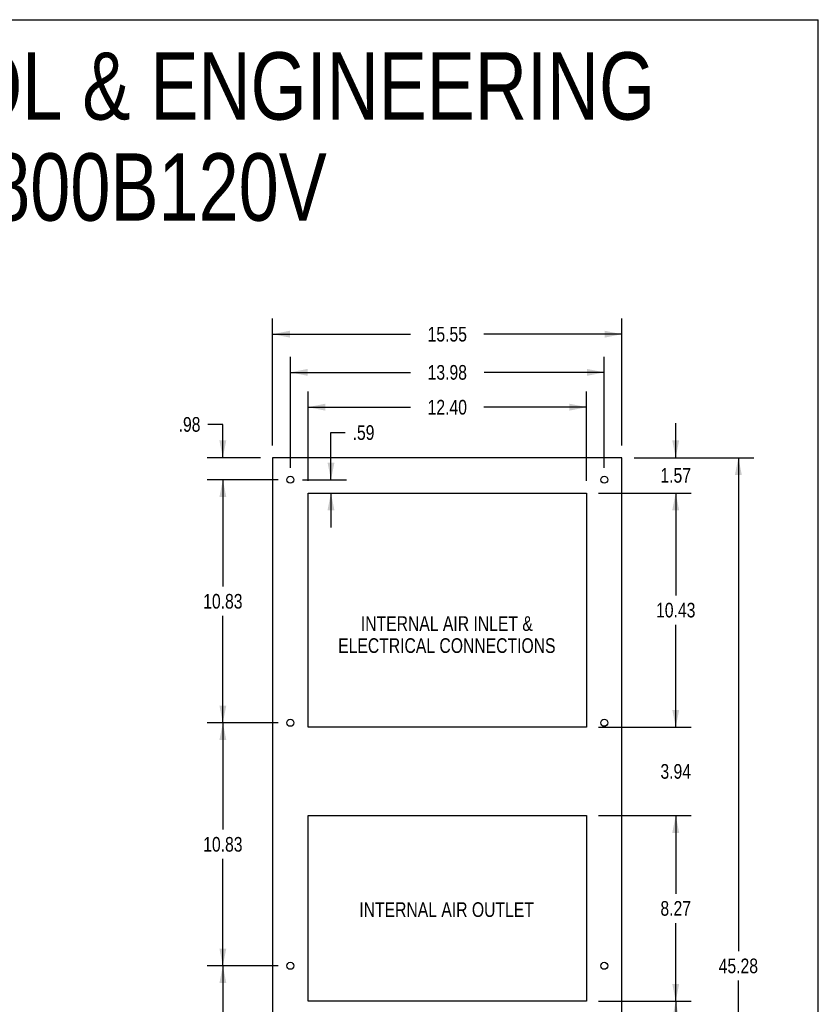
# Model space of a CAD drawing. Header units: inches. Extents: x 0 to 131, y 0 to 85.
# Tile 8 of 8: x 95 to 131, y 41 to 85. Entities that reach past the tile are written whole.
import ezdxf

# ---------------------------------------------------------------- set-up
doc = ezdxf.new("R2010")
doc.units = ezdxf.units.IN
doc.header["$LTSCALE"] = 7.192308
doc.header["$MEASUREMENT"] = 0
doc.layers.get('0').update_dxf_attribs({"linetype": 'CONTINUOUS'})
doc.layers.add('02___PRT_ALL_AXES', color=7, linetype='CONTINUOUS')
doc.styles.get("Standard").update_dxf_attribs({"font": 'txt', "width": 0.8})
doc.dimstyles.new('DIMSTYLE_1', dxfattribs={"dimtxt": 0.653846, "dimasz": 0.769231, "dimexe": 0.09, "dimexo": 0.07, "dimgap": 0.0425, "dimtad": 0, "dimtih": 1, "dimtoh": 1, "dimzin": 4, "dimdsep": 46, "dimtxsty": 'Standard', "dimblk": '_FILLED', "dimblk1": '_FILLED', "dimblk2": '_FILLED', "dimcen": 0.09, "dimadec": 0, "dimazin": 0, "dimtfac": 1, "dimtofl": 0, "dimtmove": 0, "dimatfit": 3, "dimldrblk": '_FILLED', "dimfxl": 0, "dimtolj": 1, "dimtzin": 4, "dimarcsym": 0})

# ---------------------------------------------------------------- blocks, each defined once
blk = doc.blocks.new('_FILLED')
at = {"color": 0, "linetype": 'ByBlock'}
blk.add_solid([(0, 0), (-1, 0.2), (-1, -0.2)], dxfattribs=at)
blk = doc.blocks.new('*D8')
at = {"color": 2, "linetype": 'Continuous'}
for p, q in [((106.724, 42.469), (103.565, 42.469)), ((104.257, 42.469), (104.257, 37.71)), ((104.257, 31.643), (104.257, 36.403)), ((106.724, 31.643), (103.565, 31.643))]:
    blk.add_line(p, q, dxfattribs=at)
at = {"color": 2, "linetype": 'Continuous', "xscale": 0.7692307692, "yscale": 0.7692307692, "zscale": 0.7692307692}
for p, rotation in [((104.257, 42.469), 90), ((104.257, 31.643), 270)]:
    blk.add_blockref('_FILLED', p, dxfattribs=dict(at, rotation=rotation))
at = {"color": 2, "linetype": 'Continuous', "insert": (104.257, 37.383), "char_height": 0.6538, "width": 2.61538, "attachment_point": 2, "line_spacing_factor": 0.9}
blk.add_mtext('10.83', dxfattribs=at)
blk = doc.blocks.new('*D9')
at = {"color": 2, "linetype": 'Continuous'}
for p, q in [((106.724, 53.295), (103.565, 53.295)), ((104.257, 53.295), (104.257, 48.536)), ((104.257, 42.469), (104.257, 47.229)), ((106.724, 42.469), (103.565, 42.469))]:
    blk.add_line(p, q, dxfattribs=at)
at = {"color": 2, "linetype": 'Continuous', "xscale": 0.7692307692, "yscale": 0.7692307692, "zscale": 0.7692307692}
for p, rotation in [((104.257, 53.295), 90), ((104.257, 42.469), 270)]:
    blk.add_blockref('_FILLED', p, dxfattribs=dict(at, rotation=rotation))
at = {"color": 2, "linetype": 'Continuous', "insert": (104.257, 48.209), "char_height": 0.6538, "width": 2.61538, "attachment_point": 2, "line_spacing_factor": 0.9}
blk.add_mtext('10.83', dxfattribs=at)
blk = doc.blocks.new('*D10')
at = {"color": 2, "linetype": 'Continuous'}
for p, q in [((106.724, 64.121), (103.565, 64.121)), ((104.257, 64.121), (104.257, 59.362)), ((104.257, 53.295), (104.257, 58.055)), ((106.724, 53.295), (103.565, 53.295))]:
    blk.add_line(p, q, dxfattribs=at)
at = {"color": 2, "linetype": 'Continuous', "xscale": 0.7692307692, "yscale": 0.7692307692, "zscale": 0.7692307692}
for p, rotation in [((104.257, 64.121), 90), ((104.257, 53.295), 270)]:
    blk.add_blockref('_FILLED', p, dxfattribs=dict(at, rotation=rotation))
at = {"color": 2, "linetype": 'Continuous', "insert": (104.257, 59.035), "char_height": 0.6538, "width": 2.61538, "attachment_point": 2, "line_spacing_factor": 0.9}
blk.add_mtext('10.83', dxfattribs=at)
blk = doc.blocks.new('*D11')
at = {"color": 2, "linetype": 'Continuous'}
for p, q in [((104.257, 66.587), (103.587, 66.587)), ((104.257, 65.105), (104.257, 66.587)), ((105.936, 65.105), (103.565, 65.105)), ((106.724, 64.121), (103.565, 64.121)), ((104.257, 64.121), (104.257, 62.583))]:
    blk.add_line(p, q, dxfattribs=at)
at = {"color": 2, "linetype": 'Continuous', "xscale": 0.7692307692, "yscale": 0.7692307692, "zscale": 0.7692307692}
for p, rotation in [((104.257, 65.105), 270), ((104.257, 64.121), 90)]:
    blk.add_blockref('_FILLED', p, dxfattribs=dict(at, rotation=rotation))
at = {"color": 2, "linetype": 'Continuous', "insert": (103.26, 66.914), "char_height": 0.6538, "width": 1.56923, "attachment_point": 3, "line_spacing_factor": 0.9}
blk.add_mtext('.98', dxfattribs=at)
blk = doc.blocks.new('*D12')
at = {"color": 2, "linetype": 'Continuous'}
for p, q in [((106.474, 65.644), (106.474, 71.298)), ((122.025, 65.644), (122.025, 71.298)), ((106.474, 70.606), (112.615, 70.606)), ((122.025, 70.606), (115.884, 70.606))]:
    blk.add_line(p, q, dxfattribs=at)
at = {"color": 2, "linetype": 'Continuous', "xscale": 0.7692307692, "yscale": 0.7692307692, "zscale": 0.7692307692, "rotation": 180}
blk.add_blockref('_FILLED', (106.474, 70.606), dxfattribs=at)
at = {"color": 2, "linetype": 'Continuous', "xscale": 0.7692307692, "yscale": 0.7692307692, "zscale": 0.7692307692}
blk.add_blockref('_FILLED', (122.025, 70.606), dxfattribs=at)
at = {"color": 2, "linetype": 'Continuous', "insert": (114.25, 70.933), "char_height": 0.6538, "width": 2.61538, "attachment_point": 2, "line_spacing_factor": 0.9}
blk.add_mtext('15.55', dxfattribs=at)
blk = doc.blocks.new('*D13')
at = {"color": 2, "linetype": 'Continuous'}
for p, q in [((107.262, 64.66), (107.262, 69.597)), ((121.238, 64.66), (121.238, 69.597)), ((107.262, 68.905), (112.616, 68.905)), ((121.238, 68.905), (115.885, 68.905))]:
    blk.add_line(p, q, dxfattribs=at)
at = {"color": 2, "linetype": 'Continuous', "xscale": 0.7692307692, "yscale": 0.7692307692, "zscale": 0.7692307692, "rotation": 180}
blk.add_blockref('_FILLED', (107.262, 68.905), dxfattribs=at)
at = {"color": 2, "linetype": 'Continuous', "xscale": 0.7692307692, "yscale": 0.7692307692, "zscale": 0.7692307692}
blk.add_blockref('_FILLED', (121.238, 68.905), dxfattribs=at)
at = {"color": 2, "linetype": 'Continuous', "insert": (114.25, 69.232), "char_height": 0.6538, "width": 2.61538, "attachment_point": 2, "line_spacing_factor": 0.9}
blk.add_mtext('13.98', dxfattribs=at)
blk = doc.blocks.new('*D14')
at = {"color": 2, "linetype": 'Continuous'}
for p, q in [((108.049, 64.07), (108.049, 68.047)), ((120.45, 64.07), (120.45, 68.047)), ((108.049, 67.355), (112.615, 67.355)), ((120.45, 67.355), (115.884, 67.355))]:
    blk.add_line(p, q, dxfattribs=at)
at = {"color": 2, "linetype": 'Continuous', "xscale": 0.7692307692, "yscale": 0.7692307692, "zscale": 0.7692307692, "rotation": 180}
blk.add_blockref('_FILLED', (108.049, 67.355), dxfattribs=at)
at = {"color": 2, "linetype": 'Continuous', "xscale": 0.7692307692, "yscale": 0.7692307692, "zscale": 0.7692307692}
blk.add_blockref('_FILLED', (120.45, 67.355), dxfattribs=at)
at = {"color": 2, "linetype": 'Continuous', "insert": (114.25, 67.681), "char_height": 0.6538, "width": 2.61538, "attachment_point": 2, "line_spacing_factor": 0.9}
blk.add_mtext('12.40', dxfattribs=at)
blk = doc.blocks.new('*D15')
at = {"color": 2, "linetype": 'Continuous'}
for p, q in [((124.421, 65.105), (124.421, 66.644)), ((122.564, 65.105), (125.114, 65.105)), ((120.989, 63.531), (125.114, 63.531)), ((124.421, 63.531), (124.421, 61.993))]:
    blk.add_line(p, q, dxfattribs=at)
at = {"color": 2, "linetype": 'Continuous', "xscale": 0.7692307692, "yscale": 0.7692307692, "zscale": 0.7692307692}
for p, rotation in [((124.421, 65.105), 270), ((124.421, 63.531), 90)]:
    blk.add_blockref('_FILLED', p, dxfattribs=dict(at, rotation=rotation))
at = {"color": 2, "linetype": 'Continuous', "insert": (124.421, 64.645), "char_height": 0.6538, "width": 2.09231, "attachment_point": 2, "line_spacing_factor": 0.9}
blk.add_mtext('1.57', dxfattribs=at)
blk = doc.blocks.new('*D16')
at = {"color": 2, "linetype": 'Continuous'}
for p, q in [((120.989, 63.531), (125.114, 63.531)), ((124.421, 63.531), (124.421, 58.969)), ((124.421, 53.098), (124.421, 57.661)), ((120.989, 53.098), (125.114, 53.098))]:
    blk.add_line(p, q, dxfattribs=at)
at = {"color": 2, "linetype": 'Continuous', "xscale": 0.7692307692, "yscale": 0.7692307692, "zscale": 0.7692307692}
for p, rotation in [((124.421, 63.531), 90), ((124.421, 53.098), 270)]:
    blk.add_blockref('_FILLED', p, dxfattribs=dict(at, rotation=rotation))
at = {"color": 2, "linetype": 'Continuous', "insert": (124.421, 58.642), "char_height": 0.6538, "width": 2.61538, "attachment_point": 2, "line_spacing_factor": 0.9}
blk.add_mtext('10.43', dxfattribs=at)
blk = doc.blocks.new('*D17')
at = {"color": 2, "linetype": 'Continuous'}
for p, q in [((109.072, 64.121), (109.072, 66.223)), ((109.072, 66.223), (109.707, 66.223)), ((107.801, 64.121), (109.765, 64.121)), ((109.072, 63.531), (109.072, 61.993))]:
    blk.add_line(p, q, dxfattribs=at)
at = {"color": 2, "linetype": 'Continuous', "xscale": 0.7692307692, "yscale": 0.7692307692, "zscale": 0.7692307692}
for p, rotation in [((109.072, 64.121), 270), ((109.072, 63.531), 90)]:
    blk.add_blockref('_FILLED', p, dxfattribs=dict(at, rotation=rotation))
at = {"color": 2, "linetype": 'Continuous', "insert": (110.034, 66.55), "char_height": 0.6538, "width": 1.56923, "attachment_point": 1, "line_spacing_factor": 0.9}
blk.add_mtext('.59', dxfattribs=at)
blk = doc.blocks.new('*D18')
at = {"color": 2, "linetype": 'Continuous'}
for p, q in [((124.421, 53.098), (124.421, 54.637)), ((120.989, 53.098), (125.114, 53.098)), ((120.989, 49.161), (125.114, 49.161)), ((124.421, 49.161), (124.421, 47.623))]:
    blk.add_line(p, q, dxfattribs=at)
at = {"color": 2, "linetype": 'Continuous', "xscale": 0.7692307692, "yscale": 0.7692307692, "zscale": 0.7692307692}
for p, rotation in [((124.421, 53.098), 270), ((124.421, 49.161), 90)]:
    blk.add_blockref('_FILLED', p, dxfattribs=dict(at, rotation=rotation))
at = {"color": 2, "linetype": 'Continuous', "insert": (124.421, 51.457), "char_height": 0.6538, "width": 2.09231, "attachment_point": 2, "line_spacing_factor": 0.9}
blk.add_mtext('3.94', dxfattribs=at)
blk = doc.blocks.new('*D19')
at = {"color": 2, "linetype": 'Continuous'}
for p, q in [((120.989, 49.161), (125.114, 49.161)), ((124.421, 49.161), (124.421, 45.682)), ((124.421, 40.894), (124.421, 44.374)), ((120.989, 40.894), (125.114, 40.894))]:
    blk.add_line(p, q, dxfattribs=at)
at = {"color": 2, "linetype": 'Continuous', "xscale": 0.7692307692, "yscale": 0.7692307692, "zscale": 0.7692307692}
for p, rotation in [((124.421, 49.161), 90), ((124.421, 40.894), 270)]:
    blk.add_blockref('_FILLED', p, dxfattribs=dict(at, rotation=rotation))
at = {"color": 2, "linetype": 'Continuous', "insert": (124.421, 45.355), "char_height": 0.6538, "width": 2.09231, "attachment_point": 2, "line_spacing_factor": 0.9}
blk.add_mtext('8.27', dxfattribs=at)
blk = doc.blocks.new('*D20')
at = {"color": 2, "linetype": 'Continuous'}
for p, q in [((120.989, 40.894), (125.114, 40.894)), ((124.421, 40.894), (124.421, 31.016)), ((124.421, 19.83), (124.421, 29.709)), ((122.564, 19.83), (125.114, 19.83))]:
    blk.add_line(p, q, dxfattribs=at)
at = {"color": 2, "linetype": 'Continuous', "xscale": 0.7692307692, "yscale": 0.7692307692, "zscale": 0.7692307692}
for p, rotation in [((124.421, 40.894), 90), ((124.421, 19.83), 270)]:
    blk.add_blockref('_FILLED', p, dxfattribs=dict(at, rotation=rotation))
at = {"color": 2, "linetype": 'Continuous', "insert": (124.421, 30.689), "char_height": 0.6538, "width": 2.61538, "attachment_point": 2, "line_spacing_factor": 0.9}
blk.add_mtext('21.06', dxfattribs=at)
blk = doc.blocks.new('*D21')
at = {"color": 2, "linetype": 'Continuous'}
for p, q in [((122.564, 65.105), (127.902, 65.105)), ((127.21, 65.105), (127.21, 43.122)), ((127.21, 19.83), (127.21, 41.814)), ((122.564, 19.83), (127.902, 19.83))]:
    blk.add_line(p, q, dxfattribs=at)
at = {"color": 2, "linetype": 'Continuous', "xscale": 0.7692307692, "yscale": 0.7692307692, "zscale": 0.7692307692}
for p, rotation in [((127.21, 65.105), 90), ((127.21, 19.83), 270)]:
    blk.add_blockref('_FILLED', p, dxfattribs=dict(at, rotation=rotation))
at = {"color": 2, "linetype": 'Continuous', "insert": (127.21, 42.795), "char_height": 0.6538, "width": 2.61538, "attachment_point": 2, "line_spacing_factor": 0.9}
blk.add_mtext('45.28', dxfattribs=at)

msp = doc.modelspace()

# ---------------------------------------------------------------- linework, layer by layer
at = {"color": 7, "linetype": 'Continuous'}
for p, q in [((0, 84.6154), (130.7692, 84.6154)), ((130.7692, 0), (130.7692, 84.6154)), ((106.4741, 65.1054), (106.4741, 19.8304)), ((122.0251, 65.1054), (106.4741, 65.1054)), ((122.0251, 19.8304), (122.0251, 65.1054))]:
    msp.add_line(p, q, dxfattribs=at)
at = {"layer": '02___PRT_ALL_AXES', "color": 7, "linetype": 'Continuous'}
for p, q in [((108.0491, 53.0984), (108.0491, 63.5314)), ((108.0491, 63.5314), (120.4501, 63.5314)), ((120.4501, 63.5314), (120.4501, 53.0984)), ((120.4501, 53.0984), (108.0491, 53.0984)), ((108.0491, 40.8944), (108.0491, 49.1614)), ((108.0491, 49.1614), (120.4501, 49.1614)), ((120.4501, 49.1614), (120.4501, 40.8944)), ((120.4501, 40.8944), (108.0491, 40.8944))]:
    msp.add_line(p, q, dxfattribs=at)
for centre in [(107.2621, 64.1214), (121.2381, 64.1214), (107.2621, 53.2954), (121.2381, 53.2954), (107.2621, 42.4694), (121.2381, 42.4694)]:
    msp.add_circle(centre, 0.156, dxfattribs=at)

# ---------------------------------------------------------------- texts
at = {"color": 2, "linetype": 'Continuous', "attachment_point": 2, "line_spacing_factor": 0.9}
for s, insert, char_height, width in [('SAGINAW CONTROL & ENGINEERING\\PSCE-AC6800B120V', (94.4359, 83.1635), 3, 69.6), ('INTERNAL AIR INLET &\\PELECTRICAL CONNECTIONS', (114.2298, 58.0426), 0.653846, 11.507692), ('INTERNAL AIR OUTLET', (114.2185, 45.3006), 0.653846, 9.938462)]:
    msp.add_mtext(s, dxfattribs=dict(at, insert=insert, char_height=char_height, width=width))

# ---------------------------------------------------------------- dimensions: what is measured, and where the dimension line sits
at = {"color": 2, "linetype": 'Continuous'}
dim = msp.add_linear_dim(base=(122.0251, 70.6056), p1=(106.4741, 65.5739), p2=(122.0251, 65.5739), dimstyle='DIMSTYLE_1', dxfattribs=at)
dim.commit()
dim.dimension.update_dxf_attribs({"geometry": '*D12', "text_midpoint": (114.2496, 70.6056), "dimtype": 160})
for base, p1, p2, angle, picture, middle in [((107.2621, 68.9049), (121.2381, 64.5899), (107.2621, 64.5899), 180, '*D13', (114.2501, 68.9049)), ((108.0491, 67.3545), (120.4501, 63.9999), (108.0491, 63.9999), 180, '*D14', (114.2496, 67.3545)), ((104.2574, 64.1214), (106.0057, 65.1054), (106.7937, 64.1214), 270, '*D11', (102.4753, 66.5869)), ((109.0723, 64.1214), (108.0491, 63.5314), (107.7306, 64.1214), 90, '*D17', (110.8185, 66.2228)), ((124.4214, 63.5314), (122.4936, 65.1054), (120.9186, 63.5314), 270, '*D15', (124.4214, 64.3184)), ((127.2099510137, 19.8303987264), (122.4935878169, 65.1053987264), (122.4935878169, 19.8303987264), 270, '*D21', (127.2099510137, 42.4678987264)), ((104.2574, 53.2954), (106.7937, 64.1214), (106.7937, 53.2954), 270, '*D10', (104.2574, 58.7084)), ((124.4214, 53.0984), (120.9186, 63.5314), (120.9186, 53.0984), 270, '*D16', (124.4214, 58.3149)), ((124.4214, 49.1614), (120.9186, 53.0984), (120.9186, 49.1614), 270, '*D18', (124.4214, 51.1299)), ((104.2574, 42.4694), (106.7937, 53.2954), (106.7937, 42.4694), 270, '*D9', (104.2574, 47.8824)), ((124.4214, 40.8944), (120.9186, 49.1614), (120.9186, 40.8944), 270, '*D19', (124.4214, 45.0279)), ((104.2574, 42.4694), (106.7937, 31.6434), (106.7937, 42.4694), 90, '*D8', (104.2574, 37.0564)), ((124.4214, 19.8304), (120.9186, 40.8944), (122.4936, 19.8304), 270, '*D20', (124.4214, 30.3624))]:
    dim = msp.add_linear_dim(base=base, p1=p1, p2=p2, angle=angle, dimstyle='DIMSTYLE_1', dxfattribs=at)
    dim.commit()
    dim.dimension.update_dxf_attribs({"geometry": picture, "text_midpoint": middle, "dimtype": 160})

doc.saveas('drawing.dxf')
